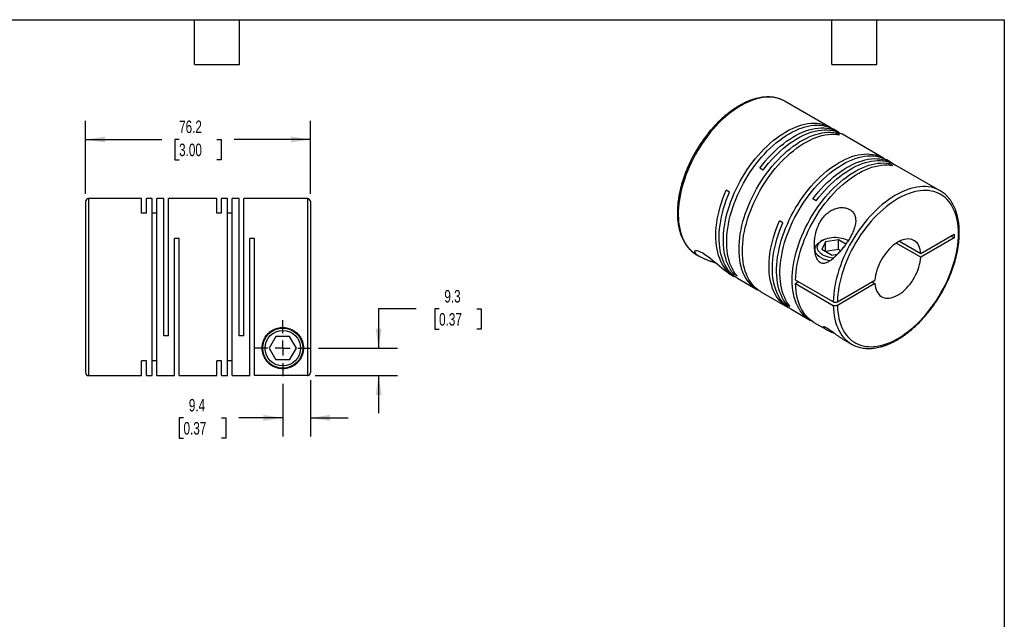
# Model space of a CAD drawing. Header units: millimetres. Extents: x 13 to 546, y 13 to 419.
# Tile 3 of 3: x 213 to 546, y 216 to 419. Entities that reach past the tile are written whole.
import ezdxf

# ---------------------------------------------------------------- set-up
doc = ezdxf.new("R2010")
doc.units = ezdxf.units.MM
doc.header["$LTSCALE"] = 2
doc.linetypes.add('SLD-Center', pattern=[19.05, 15.24, -1.27, 1.27, -1.27])
doc.linetypes.add('SLD-Solid', pattern=[0])
doc.layers.add('CENTER', color=40, linetype='SLD-Center')
doc.layers.add('DIMENSIONS', color=140, linetype='SLD-Solid', lineweight=25)
doc.layers.add('TEXT', color=140, linetype='SLD-Solid', lineweight=25)
doc.styles.add('SLDTEXTSTYLE0', font='TXT', dxfattribs={"width": 0.7})
doc.dimstyles.new('SLDDIMSTYLE1', dxfattribs={"dimtxt": 4.316016, "dimasz": 6.604, "dimexe": 0, "dimexo": 0.0625, "dimgap": 1.079004, "dimtad": 0, "dimtih": 1, "dimtoh": 1, "dimdec": 1, "dimrnd": 1e-09, "dimzin": 12, "dimdsep": 46, "dimtxsty": 'SLDTEXTSTYLE0', "dimsah": 1, "dimcen": 0.09, "dimadec": 0, "dimazin": 3, "dimtfac": 1, "dimtdec": 1, "dimtmove": 0, "dimatfit": 0, "dimfxl": 0, "dimfrac": 2, "dimtolj": 1, "dimtzin": 12, "dimarcsym": 0})
doc.dimstyles.new('SLDDIMSTYLE4', dxfattribs={"dimtxt": 4.316016, "dimasz": 6.604, "dimexe": 0, "dimexo": 0.0625, "dimgap": 1.079004, "dimtad": 0, "dimtih": 1, "dimtoh": 1, "dimdec": 1, "dimrnd": 1e-09, "dimzin": 12, "dimdsep": 46, "dimtxsty": 'SLDTEXTSTYLE0', "dimsah": 1, "dimcen": 0.09, "dimadec": 0, "dimazin": 3, "dimtfac": 1, "dimtdec": 1, "dimtofl": 0, "dimtmove": 0, "dimatfit": 3, "dimfxl": 0, "dimfrac": 2, "dimtolj": 1, "dimtzin": 12, "dimarcsym": 0})

# ---------------------------------------------------------------- blocks, each defined once
blk = doc.blocks.new('_D_5')
at = {"layer": 'DIMENSIONS'}
for p, q in [((234.93, 360.03), (234.93, 384.84)), ((311.13, 360.03), (311.13, 384.84)), ((234.93, 378.49), (260.77, 378.49)), ((266.62, 378.49), (265.17, 378.49)), ((265.17, 378.49), (265.17, 371.63)), ((279.44, 378.49), (280.89, 378.49)), ((280.89, 378.49), (280.89, 371.63)), ((311.13, 378.49), (285.29, 378.49)), ((265.17, 371.63), (266.62, 371.63)), ((280.89, 371.63), (279.44, 371.63))]:
    blk.add_line(p, q, dxfattribs=at)
for points in [[(234.93, 378.49), (241.53, 377.48), (241.53, 379.51)], [(311.13, 378.49), (304.53, 379.51), (304.53, 377.48)]]:
    blk.add_solid(points, dxfattribs=at)
at = {"layer": 'DIMENSIONS', "char_height": 4.233, "attachment_point": 1, "style": 'SLDTEXTSTYLE0'}
for s, insert in [('76.2', (266.62, 384.91)), ('3.00', (266.62, 377.09))]:
    blk.add_mtext(s, dxfattribs=dict(at, insert=insert))
blk = doc.blocks.new('_D_6')
at = {"layer": 'DIMENSIONS'}
for p, q in [((311.13, 296.96), (311.13, 277.8)), ((301.73, 295.71), (301.73, 277.8)), ((268.12, 284.15), (266.67, 284.15)), ((266.67, 284.15), (266.67, 277.29)), ((280.95, 284.15), (282.4, 284.15)), ((282.4, 284.15), (282.4, 277.29)), ((301.73, 284.15), (286.8, 284.15)), ((311.13, 284.15), (323.83, 284.15)), ((266.67, 277.29), (268.12, 277.29)), ((282.4, 277.29), (280.95, 277.29))]:
    blk.add_line(p, q, dxfattribs=at)
for points in [[(301.73, 284.15), (295.13, 285.17), (295.13, 283.13)], [(311.13, 284.15), (317.73, 283.13), (317.73, 285.17)]]:
    blk.add_solid(points, dxfattribs=at)
at = {"layer": 'DIMENSIONS', "char_height": 4.233, "attachment_point": 1, "style": 'SLDTEXTSTYLE0'}
for s, insert in [('9.4', (269.92, 290.57)), ('0.37', (268.12, 282.75))]:
    blk.add_mtext(s, dxfattribs=dict(at, insert=insert))
blk = doc.blocks.new('_D_7')
at = {"layer": 'DIMENSIONS'}
for p, q in [((346.88, 321.06), (334.18, 321.06)), ((334.18, 321.06), (334.18, 307.79)), ((354.67, 321.06), (353.22, 321.06)), ((353.22, 321.06), (353.22, 314.21)), ((367.49, 321.06), (368.94, 321.06)), ((368.94, 321.06), (368.94, 314.21)), ((353.22, 314.21), (354.67, 314.21)), ((368.94, 314.21), (367.49, 314.21)), ((313.81, 307.79), (340.53, 307.79)), ((312.67, 298.5), (340.53, 298.5)), ((334.18, 298.5), (334.18, 285.8))]:
    blk.add_line(p, q, dxfattribs=at)
for points in [[(334.18, 307.79), (335.2, 314.4), (333.17, 314.4)], [(334.18, 298.5), (333.17, 291.9), (335.2, 291.9)]]:
    blk.add_solid(points, dxfattribs=at)
at = {"layer": 'DIMENSIONS', "char_height": 4.233, "attachment_point": 1, "style": 'SLDTEXTSTYLE0'}
for s, insert in [('9.3', (356.46, 327.49)), ('0.37', (354.67, 319.66))]:
    blk.add_mtext(s, dxfattribs=dict(at, insert=insert))
blk = doc.blocks.new('SW_CENTERMARKSYMBOL_2')
at = {"layer": 'CENTER', "color": 0}
for p, q in [((0, 5.08), (0, 9.54)), ((-5.08, 0), (-9.54, 0)), ((0, 0), (-2.54, 0)), ((0, 0), (0, 2.54)), ((0, 0), (0, -2.54)), ((0, 0), (2.54, 0)), ((5.08, 0), (9.54, 0)), ((0, -5.08), (0, -9.54))]:
    blk.add_line(p, q, dxfattribs=at)

msp = doc.modelspace()

# ---------------------------------------------------------------- linework, layer by layer
for p, q in [((471.88, 391.43), (471.82, 391.46)), ((487.15, 382.61), (471.88, 391.43)), ((489.91, 381.02), (488.29, 381.96)), ((490.26, 380.11), (489.13, 380.76)), ((489.13, 380.26), (489.13, 380.76)), ((505.19, 372.2), (491.04, 380.37)), ((507.94, 370.61), (506.32, 371.55)), ((508.29, 369.7), (507.16, 370.35)), ((507.16, 369.85), (507.16, 370.35)), ((464.38, 368.11), (463.25, 368.76)), ((524.35, 361.14), (509.07, 369.96)), ((453.02, 360.69), (451.89, 361.35)), ((234.93, 357.49), (234.93, 299.49)), ((253.93, 358.49), (235.93, 358.49)), ((235.93, 358.49), (235.93, 298.49)), ((253.93, 353.55), (253.93, 358.49)), ((257.53, 358.49), (255.53, 358.49)), ((255.53, 353.55), (255.53, 358.49)), ((257.53, 298.49), (257.53, 358.49)), ((261.43, 358.49), (259.13, 358.49)), ((259.13, 298.49), (259.13, 358.49)), ((261.43, 311.99), (261.43, 358.49)), ((279.43, 358.49), (263.03, 358.49)), ((263.03, 311.99), (263.03, 358.49)), ((279.43, 353.55), (279.43, 358.49)), ((283.03, 358.49), (281.03, 358.49)), ((281.03, 353.55), (281.03, 358.49)), ((283.03, 298.49), (283.03, 358.49)), ((286.93, 358.49), (284.63, 358.49)), ((284.63, 298.49), (284.63, 358.49)), ((286.93, 311.99), (286.93, 358.49)), ((310.13, 358.49), (288.53, 358.49)), ((288.53, 311.99), (288.53, 358.49)), ((310.13, 358.49), (310.13, 298.5)), ((311.13, 357.49), (311.13, 299.5)), ((482.41, 357.7), (481.28, 358.35)), ((255.53, 353.55), (253.93, 353.55)), ((259.13, 353.55), (257.53, 353.55)), ((281.03, 353.55), (279.43, 353.55)), ((284.63, 353.55), (283.03, 353.55)), ((471.06, 350.28), (469.92, 350.94)), ((266.63, 344.99), (265.03, 344.99)), ((265.03, 298.49), (265.03, 344.99)), ((266.63, 298.49), (266.63, 344.99)), ((292.13, 344.99), (290.53, 344.99)), ((290.53, 298.49), (290.53, 344.99)), ((292.13, 298.5), (292.13, 344.99)), ((484.53, 344.34), (483.96, 344.02)), ((485.51, 343.78), (484.31, 341.21)), ((489.97, 344.47), (485.51, 343.78)), ((485.51, 340.52), (485.51, 343.78)), ((492.42, 343.05), (489.97, 344.47)), ((489.97, 341.21), (489.97, 344.47)), ((493.22, 344.22), (493.02, 344.34)), ((510.59, 344.02), (517.82, 339.84)), ((517.82, 339.84), (529.15, 346.38)), ((529.15, 345.16), (517.82, 338.62)), ((528.09, 345.77), (529.15, 345.16)), ((529.15, 346.38), (529.15, 345.16)), ((481.97, 341.24), (481.97, 340.46)), ((487.58, 339.32), (484.31, 341.21)), ((489.97, 341.21), (485.51, 340.52)), ((490.66, 340.81), (489.97, 341.21)), ((517.82, 338.62), (509.52, 343.4)), ((441.88, 339.47), (442.9, 338.88)), ((487.58, 339.32), (489.6, 339.63)), ((452.74, 333.2), (454.61, 332.12)), ((454.44, 332.93), (454.87, 333.18)), ((455.57, 332.28), (454.44, 332.93)), ((455.74, 331.47), (462.46, 327.59)), ((488.14, 323.53), (475.41, 330.88)), ((476.48, 330.26), (475.41, 329.65)), ((489.56, 323.53), (502.3, 330.88)), ((501.24, 330.27), (502.3, 329.66)), ((463.59, 326.93), (472.64, 321.71)), ((475.41, 329.65), (488.14, 322.3)), ((502.3, 329.66), (489.56, 322.3)), ((472.47, 322.52), (472.91, 322.77)), ((473.6, 321.87), (472.47, 322.52)), ((473.77, 321.06), (480.49, 317.18)), ((481.62, 316.52), (485.62, 314.22)), ((263.03, 311.99), (261.43, 311.99)), ((288.53, 311.99), (286.93, 311.99)), ((299.42, 311.79), (297.11, 307.79)), ((304.04, 311.79), (299.42, 311.79)), ((306.35, 307.79), (304.04, 311.79)), ((491.2, 310.99), (494.35, 309.18)), ((297.11, 307.79), (299.42, 303.79)), ((304.04, 303.79), (306.35, 307.79)), ((304.04, 303.79), (299.42, 303.79)), ((255.53, 303.44), (253.93, 303.44)), ((253.93, 298.49), (253.93, 303.44)), ((255.53, 298.49), (255.53, 303.44)), ((259.13, 303.44), (257.53, 303.44)), ((281.03, 303.44), (279.43, 303.44)), ((279.43, 298.49), (279.43, 303.44)), ((281.03, 298.49), (281.03, 303.44)), ((284.63, 303.44), (283.03, 303.44)), ((235.93, 298.49), (253.93, 298.49)), ((255.53, 298.49), (257.53, 298.49)), ((259.13, 298.49), (265.03, 298.49)), ((266.63, 298.49), (279.43, 298.49)), ((281.03, 298.49), (283.03, 298.49)), ((284.63, 298.49), (290.53, 298.49)), ((310.13, 298.5), (292.13, 298.5))]:
    msp.add_line(p, q)
at = {"flags": 128}
for points in [[(471.82, 391.46), (471.59, 391.59), (470.79, 391.97), (469.96, 392.28), (469.09, 392.53), (468.19, 392.7), (467.25, 392.8), (466.3, 392.83), (465.31, 392.79), (464.31, 392.68), (463.28, 392.5), (462.24, 392.24), (461.19, 391.92), (460.12, 391.53), (459.05, 391.07), (457.96, 390.54), (456.88, 389.94), (455.8, 389.29), (454.72, 388.57), (453.64, 387.79), (452.58, 386.95), (451.52, 386.05), (450.48, 385.11), (449.46, 384.11), (448.45, 383.06), (447.47, 381.96), (446.51, 380.83), (445.58, 379.65), (444.68, 378.44), (443.81, 377.19), (442.97, 375.91), (442.17, 374.6), (441.41, 373.27), (440.69, 371.92), (440.01, 370.55), (439.37, 369.17), (438.79, 367.78), (438.24, 366.39), (437.75, 364.99), (437.31, 363.59), (436.92, 362.2), (436.58, 360.81), (436.29, 359.44), (436.06, 358.08), (435.88, 356.75), (435.75, 355.43), (435.68, 354.14), (435.67, 352.88), (435.71, 351.66), (435.81, 350.47), (435.96, 349.31), (436.17, 348.21), (436.43, 347.14), (436.74, 346.13), (437.11, 345.16), (437.53, 344.25), (438, 343.39), (438.51, 342.59), (439.08, 341.85), (439.69, 341.17), (440.35, 340.55), (441.05, 340), (441.08, 339.98)], [(454.44, 332.93), (453.86, 333.66), (453.34, 334.46), (452.86, 335.31), (452.43, 336.22), (452.06, 337.18), (451.74, 338.2), (451.47, 339.26), (451.26, 340.37), (451.1, 341.52), (450.99, 342.71), (450.95, 343.93), (450.95, 345.19), (451.02, 346.48), (451.14, 347.8), (451.31, 349.14), (451.54, 350.5), (451.82, 351.88), (452.16, 353.27), (452.55, 354.66), (452.99, 356.07), (453.48, 357.47), (454.02, 358.87), (454.61, 360.27), (455.24, 361.65), (455.92, 363.03), (456.64, 364.38), (457.4, 365.72), (458.2, 367.03), (459.04, 368.31), (459.91, 369.57), (460.82, 370.79), (461.75, 371.97), (462.71, 373.11), (463.7, 374.21), (464.7, 375.27), (465.73, 376.27), (466.78, 377.22), (467.84, 378.12), (468.91, 378.96), (469.98, 379.74), (471.07, 380.47), (472.16, 381.13), (473.24, 381.72), (474.33, 382.25), (475.4, 382.71), (476.47, 383.11), (477.53, 383.43), (478.58, 383.68), (479.61, 383.87), (480.61, 383.98), (481.6, 384.02), (482.56, 383.98), (483.49, 383.88), (484.4, 383.7), (485.27, 383.46), (486.11, 383.14), (486.91, 382.75), (487.67, 382.29), (487.71, 382.27)], [(455.57, 332.28), (455, 333.01), (454.47, 333.81), (453.99, 334.66), (453.57, 335.57), (453.19, 336.53), (452.87, 337.54), (452.6, 338.61), (452.39, 339.71), (452.23, 340.86), (452.12, 342.05), (452.08, 343.28), (452.08, 344.54), (452.15, 345.83), (452.27, 347.15), (452.44, 348.49), (452.67, 349.85), (452.95, 351.22), (453.29, 352.61), (453.68, 354.01), (454.12, 355.41), (454.61, 356.82), (455.15, 358.22), (455.74, 359.61), (456.37, 361), (457.05, 362.37), (457.77, 363.73), (458.53, 365.06), (459.34, 366.38), (460.17, 367.66), (461.04, 368.91), (461.95, 370.13), (462.88, 371.32), (463.84, 372.46), (464.83, 373.56), (465.84, 374.61), (466.86, 375.62), (467.91, 376.57), (468.97, 377.47), (470.04, 378.31), (471.12, 379.09), (472.2, 379.81), (473.29, 380.47), (474.37, 381.07), (475.46, 381.6), (476.54, 382.06), (477.61, 382.45), (478.66, 382.78), (479.71, 383.03), (480.74, 383.21), (481.74, 383.32), (482.73, 383.36), (483.69, 383.33), (484.63, 383.23), (485.53, 383.05), (486.4, 382.8), (487.24, 382.48), (488.04, 382.1), (488.29, 381.96)], [(463.04, 327.28), (462.99, 327.3), (462.21, 327.73), (461.48, 328.23), (460.78, 328.8), (460.13, 329.43), (459.53, 330.13), (458.97, 330.88), (458.46, 331.7), (458, 332.57), (457.6, 333.5), (457.24, 334.48), (456.94, 335.51), (456.69, 336.59), (456.5, 337.71), (456.36, 338.88), (456.27, 340.08), (456.25, 341.32), (456.27, 342.59), (456.36, 343.89), (456.5, 345.22), (456.69, 346.57), (456.94, 347.93), (457.24, 349.31), (457.6, 350.71), (458, 352.11), (458.46, 353.51), (458.97, 354.91), (459.53, 356.31), (460.13, 357.7), (460.78, 359.09), (461.48, 360.45), (462.21, 361.8), (462.99, 363.13), (463.8, 364.43), (464.65, 365.71), (465.54, 366.95), (466.45, 368.16), (467.4, 369.32), (468.37, 370.45), (469.36, 371.53), (470.38, 372.57), (471.41, 373.56), (472.46, 374.49), (473.52, 375.37), (474.6, 376.19), (475.68, 376.95), (476.76, 377.65), (477.85, 378.29), (478.94, 378.86), (480.02, 379.36), (481.09, 379.8), (482.16, 380.17), (483.21, 380.47), (484.25, 380.7), (485.27, 380.85), (486.27, 380.94), (487.25, 380.95), (488.2, 380.89), (489.13, 380.76)], [(463.59, 326.93), (463.35, 327.08), (462.61, 327.58), (461.92, 328.15), (461.27, 328.78), (460.66, 329.47), (460.1, 330.23), (459.59, 331.04), (459.14, 331.92), (458.73, 332.85), (458.37, 333.83), (458.07, 334.86), (457.82, 335.94), (457.63, 337.06), (457.49, 338.23), (457.4, 339.43), (457.38, 340.67), (457.4, 341.94), (457.49, 343.24), (457.63, 344.57), (457.82, 345.91), (458.07, 347.28), (458.37, 348.66), (458.73, 350.05), (459.14, 351.45), (459.59, 352.86), (460.1, 354.26), (460.66, 355.66), (461.27, 357.05), (461.92, 358.43), (462.61, 359.8), (463.35, 361.15), (464.12, 362.48), (464.94, 363.78), (465.79, 365.05), (466.67, 366.3), (467.58, 367.5), (468.53, 368.67), (469.5, 369.8), (470.49, 370.88), (471.51, 371.92), (472.54, 372.9), (473.59, 373.84), (474.65, 374.71), (475.73, 375.54), (476.81, 376.3), (477.89, 377), (478.98, 377.63), (480.07, 378.21), (481.15, 378.71), (482.23, 379.15), (483.29, 379.52), (484.35, 379.82), (485.38, 380.04), (486.41, 380.2), (487.41, 380.29), (488.38, 380.3), (489.33, 380.24), (490.26, 380.11)], [(463.25, 368.76), (464.17, 369.96), (465.12, 371.11), (466.1, 372.23), (467.1, 373.3), (468.12, 374.32), (469.16, 375.29), (470.21, 376.21), (471.28, 377.07), (472.35, 377.88), (473.44, 378.62), (474.52, 379.3), (475.61, 379.92), (476.69, 380.48), (477.78, 380.96), (478.85, 381.38), (479.91, 381.73), (480.96, 382.01), (482, 382.22), (483.01, 382.35), (484, 382.42), (484.98, 382.41), (485.92, 382.33), (486.83, 382.18), (487.72, 381.96), (488.57, 381.67), (489.38, 381.31), (490.16, 380.87), (490.47, 380.67)], [(464.38, 368.11), (465.3, 369.3), (466.25, 370.46), (467.23, 371.58), (468.23, 372.65), (469.25, 373.67), (470.29, 374.64), (471.34, 375.56), (472.41, 376.42), (473.48, 377.22), (474.57, 377.97), (475.65, 378.65), (476.74, 379.27), (477.83, 379.82), (478.91, 380.31), (479.98, 380.73), (481.04, 381.08), (482.09, 381.36), (483.13, 381.56), (484.14, 381.7), (485.14, 381.77), (486.11, 381.76), (487.05, 381.68), (487.97, 381.53), (488.85, 381.31), (489.7, 381.01), (490.51, 380.65), (491.04, 380.37)], [(472.47, 322.52), (471.9, 323.25), (471.37, 324.05), (470.89, 324.9), (470.47, 325.81), (470.09, 326.77), (469.77, 327.79), (469.5, 328.85), (469.29, 329.96), (469.13, 331.11), (469.02, 332.3), (468.98, 333.53), (468.98, 334.79), (469.05, 336.08), (469.17, 337.39), (469.34, 338.73), (469.57, 340.09), (469.85, 341.47), (470.19, 342.86), (470.58, 344.25), (471.02, 345.66), (471.51, 347.06), (472.05, 348.46), (472.64, 349.86), (473.27, 351.24), (473.95, 352.62), (474.67, 353.97), (475.43, 355.31), (476.24, 356.62), (477.07, 357.9), (477.94, 359.16), (478.85, 360.38), (479.78, 361.56), (480.74, 362.7), (481.73, 363.8), (482.74, 364.86), (483.76, 365.86), (484.81, 366.81), (485.87, 367.71), (486.94, 368.55), (488.02, 369.34), (489.1, 370.06), (490.19, 370.72), (491.27, 371.31), (492.36, 371.84), (493.44, 372.3), (494.51, 372.7), (495.56, 373.02), (496.61, 373.28), (497.64, 373.46), (498.64, 373.57), (499.63, 373.61), (500.59, 373.57), (501.52, 373.47), (502.43, 373.29), (503.3, 373.05), (504.14, 372.73), (504.94, 372.34), (505.7, 371.88), (505.74, 371.86)], [(473.6, 321.87), (473.03, 322.6), (472.5, 323.4), (472.02, 324.25), (471.6, 325.16), (471.22, 326.12), (470.9, 327.13), (470.63, 328.2), (470.42, 329.3), (470.26, 330.46), (470.16, 331.65), (470.11, 332.87), (470.12, 334.13), (470.18, 335.42), (470.3, 336.74), (470.47, 338.08), (470.7, 339.44), (470.99, 340.82), (471.32, 342.2), (471.71, 343.6), (472.15, 345), (472.64, 346.41), (473.18, 347.81), (473.77, 349.2), (474.4, 350.59), (475.08, 351.96), (475.8, 353.32), (476.57, 354.66), (477.37, 355.97), (478.2, 357.25), (479.08, 358.51), (479.98, 359.73), (480.91, 360.91), (481.87, 362.05), (482.86, 363.15), (483.87, 364.2), (484.9, 365.21), (485.94, 366.16), (487, 367.06), (488.07, 367.9), (489.15, 368.68), (490.23, 369.4), (491.32, 370.06), (492.4, 370.66), (493.49, 371.19), (494.57, 371.65), (495.64, 372.04), (496.7, 372.37), (497.74, 372.62), (498.77, 372.8), (499.78, 372.92), (500.76, 372.95), (501.72, 372.92), (502.66, 372.82), (503.56, 372.64), (504.43, 372.39), (505.27, 372.07), (506.07, 371.69), (506.32, 371.55)], [(481.07, 316.87), (481.02, 316.89), (480.25, 317.32), (479.51, 317.82), (478.82, 318.39), (478.17, 319.02), (477.56, 319.72), (477, 320.47), (476.49, 321.29), (476.04, 322.16), (475.63, 323.09), (475.27, 324.07), (474.97, 325.1), (474.72, 326.18), (474.53, 327.31), (474.39, 328.47), (474.3, 329.67), (474.28, 330.91), (474.3, 332.18), (474.39, 333.48), (474.53, 334.81), (474.72, 336.16), (474.97, 337.52), (475.27, 338.9), (475.63, 340.3), (476.04, 341.7), (476.49, 343.1), (477, 344.5), (477.56, 345.9), (478.17, 347.3), (478.82, 348.68), (479.51, 350.04), (480.25, 351.39), (481.02, 352.72), (481.84, 354.02), (482.69, 355.3), (483.57, 356.54), (484.48, 357.75), (485.43, 358.92), (486.4, 360.04), (487.39, 361.13), (488.41, 362.16), (489.44, 363.15), (490.49, 364.08), (491.55, 364.96), (492.63, 365.78), (493.71, 366.54), (494.79, 367.24), (495.88, 367.88), (496.97, 368.45), (498.05, 368.95), (499.13, 369.39), (500.19, 369.76), (501.25, 370.06), (502.28, 370.29), (503.3, 370.44), (504.31, 370.53), (505.28, 370.54), (506.23, 370.48), (507.16, 370.35)], [(481.28, 358.35), (482.2, 359.55), (483.15, 360.71), (484.13, 361.82), (485.13, 362.89), (486.15, 363.91), (487.19, 364.88), (488.24, 365.8), (489.31, 366.66), (490.38, 367.47), (491.47, 368.21), (492.55, 368.9), (493.64, 369.51), (494.73, 370.07), (495.81, 370.55), (496.88, 370.97), (497.94, 371.32), (498.99, 371.6), (500.03, 371.81), (501.04, 371.94), (502.04, 372.01), (503.01, 372), (503.95, 371.92), (504.86, 371.77), (505.75, 371.55), (506.6, 371.26), (507.41, 370.9), (508.19, 370.46), (508.5, 370.27)], [(482.41, 357.7), (483.33, 358.9), (484.28, 360.05), (485.26, 361.17), (486.26, 362.24), (487.28, 363.26), (488.32, 364.23), (489.37, 365.15), (490.44, 366.01), (491.52, 366.82), (492.6, 367.56), (493.68, 368.24), (494.77, 368.86), (495.86, 369.41), (496.94, 369.9), (498.01, 370.32), (499.07, 370.67), (500.12, 370.95), (501.16, 371.16), (502.17, 371.29), (503.17, 371.36), (504.14, 371.35), (505.08, 371.27), (506, 371.12), (506.88, 370.9), (507.73, 370.61), (508.54, 370.24), (509.07, 369.96)], [(475.41, 330.88), (475.47, 332.18), (475.58, 333.51), (475.75, 334.86), (475.98, 336.24), (476.26, 337.63), (476.6, 339.03), (476.99, 340.45), (477.43, 341.87), (477.93, 343.29), (478.47, 344.71), (479.06, 346.12), (479.71, 347.53), (480.39, 348.92), (481.12, 350.29), (481.9, 351.64), (482.71, 352.97), (483.56, 354.27), (484.44, 355.53), (485.36, 356.77), (486.31, 357.96), (487.28, 359.11), (488.28, 360.22), (489.31, 361.28), (490.35, 362.29), (491.41, 363.24), (492.49, 364.14), (493.57, 364.99), (494.66, 365.77), (495.76, 366.49), (496.86, 367.14), (497.96, 367.73), (499.06, 368.25), (500.15, 368.7), (501.23, 369.08), (502.3, 369.39), (503.35, 369.62), (504.39, 369.79), (505.4, 369.87), (506.39, 369.89), (507.35, 369.83), (508.29, 369.7)], [(455.19, 331.81), (455.12, 331.84), (454.34, 332.28), (453.6, 332.79), (452.9, 333.37), (452.24, 334.01), (451.63, 334.72), (451.07, 335.49), (450.56, 336.32), (450.1, 337.21), (449.7, 338.16), (449.34, 339.16), (449.05, 340.21), (448.8, 341.31), (448.62, 342.46), (448.49, 343.65), (448.41, 344.87), (448.4, 346.13), (448.44, 347.43), (448.54, 348.75), (448.69, 350.1), (448.9, 351.47), (449.17, 352.86), (449.49, 354.26), (449.87, 355.67), (450.3, 357.09), (450.78, 358.51), (451.31, 359.93), (451.89, 361.35)], [(455.74, 331.47), (455.23, 331.78), (454.51, 332.31), (453.83, 332.9), (453.19, 333.55), (452.61, 334.27), (452.07, 335.05), (451.57, 335.88), (451.13, 336.78), (450.75, 337.72), (450.41, 338.72), (450.13, 339.77), (449.9, 340.87), (449.72, 342.01), (449.6, 343.19), (449.54, 344.4), (449.53, 345.65), (449.58, 346.94), (449.68, 348.25), (449.84, 349.58), (450.06, 350.93), (450.32, 352.31), (450.65, 353.69), (451.02, 355.09), (451.45, 356.49), (451.92, 357.89), (452.45, 359.29), (453.02, 360.69)], [(523.53, 361.56), (523.05, 361.77), (522.21, 362.07), (521.33, 362.29), (520.42, 362.45), (519.48, 362.53), (518.51, 362.54), (517.53, 362.48), (516.52, 362.35), (515.49, 362.15), (514.44, 361.88), (513.38, 361.54), (512.31, 361.13), (511.24, 360.65), (510.16, 360.1), (509.07, 359.49), (507.99, 358.82), (506.91, 358.08), (505.84, 357.29), (504.77, 356.44), (503.72, 355.53), (502.68, 354.57), (501.66, 353.55), (500.66, 352.49), (499.69, 351.39), (498.74, 350.24), (497.81, 349.05), (496.92, 347.83), (496.06, 346.57), (495.23, 345.29), (494.44, 343.98), (493.69, 342.64), (492.98, 341.29), (492.31, 339.91), (491.69, 338.53), (491.11, 337.14), (490.58, 335.74), (490.1, 334.34), (489.67, 332.94), (489.29, 331.55), (488.96, 330.17), (488.69, 328.8), (488.47, 327.45), (488.31, 326.12), (488.2, 324.81), (488.14, 323.53)], [(489.56, 322.3), (489.61, 321.11), (489.72, 319.95), (489.89, 318.83), (490.11, 317.75), (490.38, 316.72), (490.71, 315.74), (491.08, 314.81), (491.51, 313.93), (491.99, 313.11), (492.52, 312.35), (493.1, 311.65), (493.72, 311.01), (494.38, 310.43), (495.09, 309.92), (495.84, 309.48), (496.63, 309.1), (497.45, 308.8), (498.31, 308.56), (499.19, 308.4), (500.11, 308.3), (501.05, 308.28), (502.02, 308.33), (503.01, 308.45), (504.02, 308.64), (505.05, 308.9), (506.09, 309.23), (507.14, 309.63), (508.19, 310.09), (509.26, 310.63), (510.32, 311.23), (511.39, 311.89), (512.45, 312.61), (513.5, 313.39), (514.54, 314.24), (515.58, 315.13), (516.59, 316.08), (517.59, 317.08), (518.57, 318.13), (519.53, 319.22), (520.46, 320.35), (521.36, 321.53), (522.24, 322.73), (523.08, 323.97), (523.88, 325.24), (524.65, 326.54), (525.38, 327.86), (526.06, 329.19), (526.71, 330.54), (527.31, 331.91), (527.86, 333.28), (528.36, 334.65), (528.82, 336.02), (529.22, 337.4), (529.57, 338.76), (529.87, 340.11), (530.12, 341.45), (530.31, 342.77), (530.45, 344.07), (530.53, 345.34), (530.56, 346.59), (530.53, 347.8), (530.45, 348.98), (530.31, 350.12), (530.12, 351.22), (529.87, 352.27), (529.57, 353.28), (529.22, 354.23), (528.82, 355.14), (528.36, 355.99), (527.86, 356.78), (527.31, 357.51), (526.71, 358.18), (526.06, 358.79), (525.38, 359.33), (524.65, 359.81), (523.88, 360.22), (523.08, 360.56), (522.24, 360.83), (521.36, 361.03), (520.46, 361.16), (519.53, 361.22), (518.57, 361.21), (517.59, 361.12), (516.59, 360.97), (515.58, 360.74), (514.54, 360.45), (513.5, 360.08), (512.45, 359.65), (511.39, 359.15), (510.32, 358.58), (509.26, 357.95), (508.19, 357.26), (507.14, 356.5), (506.09, 355.69), (505.05, 354.82), (504.02, 353.9), (503.01, 352.92), (502.02, 351.9), (501.05, 350.83), (500.11, 349.72), (499.19, 348.56), (498.31, 347.37), (497.45, 346.15), (496.63, 344.89), (495.84, 343.61), (495.09, 342.3), (494.38, 340.98), (493.72, 339.63), (493.1, 338.27), (492.52, 336.91), (491.99, 335.54), (491.51, 334.16), (491.08, 332.79), (490.71, 331.42), (490.38, 330.06), (490.11, 328.71), (489.89, 327.39), (489.72, 326.08), (489.61, 324.79), (489.56, 323.53)], [(473.22, 321.4), (472.89, 321.57), (472.13, 322.03), (471.41, 322.55), (470.73, 323.14), (470.09, 323.8), (469.51, 324.51), (468.97, 325.29), (468.47, 326.13), (468.03, 327.02), (467.64, 327.97), (467.31, 328.97), (467.02, 330.02), (466.8, 331.11), (466.62, 332.25), (466.5, 333.43), (466.44, 334.65), (466.43, 335.9), (466.48, 337.18), (466.58, 338.49), (466.74, 339.82), (466.96, 341.18), (467.22, 342.55), (467.55, 343.94), (467.92, 345.33), (468.35, 346.73), (468.82, 348.14), (469.35, 349.54), (469.92, 350.94)], [(473.77, 321.06), (473.26, 321.37), (472.54, 321.9), (471.86, 322.49), (471.23, 323.14), (470.64, 323.86), (470.1, 324.64), (469.61, 325.47), (469.17, 326.37), (468.78, 327.32), (468.44, 328.31), (468.16, 329.36), (467.93, 330.46), (467.75, 331.6), (467.63, 332.78), (467.57, 333.99), (467.56, 335.25), (467.61, 336.53), (467.71, 337.84), (467.87, 339.17), (468.09, 340.53), (468.35, 341.9), (468.68, 343.28), (469.05, 344.68), (469.48, 346.08), (469.95, 347.48), (470.48, 348.89), (471.06, 350.28)], [(483.96, 338.47), (483.47, 338.78), (483.04, 339.13), (482.68, 339.5), (482.39, 339.89), (482.17, 340.3), (482.03, 340.71), (481.97, 341.14), (481.99, 341.56), (482.09, 341.98), (482.27, 342.39), (482.53, 342.79), (482.85, 343.17), (483.25, 343.53), (483.71, 343.86), (483.96, 344.02)], [(484.53, 339.45), (484.07, 339.74), (483.68, 340.07), (483.35, 340.41), (483.09, 340.78), (482.91, 341.16), (482.8, 341.55), (482.77, 341.95), (482.82, 342.34), (482.95, 342.73), (483.15, 343.11), (483.43, 343.47), (483.77, 343.81), (484.18, 344.13), (484.65, 344.41), (485.18, 344.67), (485.75, 344.89), (486.36, 345.07), (487, 345.21), (487.66, 345.3), (488.34, 345.35), (489.03, 345.36), (489.71, 345.32), (490.38, 345.23), (491.03, 345.11), (491.65, 344.94), (492.23, 344.73), (492.77, 344.48), (493.22, 344.22)], [(517.82, 339.84), (517.74, 340.57), (517.61, 341.25), (517.43, 341.88), (517.18, 342.46), (516.89, 342.98), (516.55, 343.45), (516.16, 343.84), (515.72, 344.18), (515.24, 344.44), (514.73, 344.63), (514.18, 344.75), (513.59, 344.79), (512.99, 344.76), (512.36, 344.66), (511.71, 344.48), (511.06, 344.23), (510.39, 343.92), (509.72, 343.53), (509.06, 343.08), (508.4, 342.57), (507.75, 342), (507.12, 341.38), (506.52, 340.71), (505.94, 339.99), (505.39, 339.24), (504.87, 338.45), (504.39, 337.64), (503.96, 336.8), (503.56, 335.95), (503.22, 335.09), (502.93, 334.23), (502.69, 333.37), (502.5, 332.52), (502.37, 331.69), (502.3, 330.88)], [(452.74, 333.21), (452.25, 333.5), (451.74, 333.85), (451.2, 334.26), (450.45, 334.86), (449.61, 335.56), (448.83, 336.23), (447.99, 336.95), (447.18, 337.62), (446.34, 338.3), (445.53, 338.9), (444.71, 339.47), (443.94, 339.94), (443.2, 340.34), (442.51, 340.62), (441.93, 340.79), (441.47, 340.82), (441.19, 340.7), (441.14, 340.47), (441.29, 340.15), (441.49, 339.91), (441.76, 339.66), (442.11, 339.39), (442.52, 339.11), (442.52, 339.11)], [(441.08, 339.98), (441.79, 339.52), (441.88, 339.47)], [(502.3, 329.66), (502.37, 328.93), (502.5, 328.25), (502.69, 327.62), (502.93, 327.04), (503.22, 326.52), (503.56, 326.06), (503.96, 325.66), (504.39, 325.32), (504.87, 325.06), (505.39, 324.87), (505.94, 324.75), (506.52, 324.71), (507.12, 324.74), (507.75, 324.84), (508.4, 325.02), (509.06, 325.27), (509.72, 325.58), (510.39, 325.97), (511.06, 326.42), (511.71, 326.93), (512.36, 327.5), (512.99, 328.12), (513.59, 328.79), (514.18, 329.51), (514.73, 330.26), (515.24, 331.05), (515.72, 331.86), (516.16, 332.7), (516.55, 333.55), (516.89, 334.41), (517.18, 335.27), (517.43, 336.13), (517.61, 336.98), (517.74, 337.81), (517.82, 338.62)], [(481.62, 316.52), (481.12, 316.83), (480.39, 317.36), (479.71, 317.96), (479.06, 318.62), (478.47, 319.35), (477.93, 320.14), (477.43, 320.99), (476.99, 321.9), (476.6, 322.86), (476.26, 323.88), (475.98, 324.94), (475.75, 326.06), (475.58, 327.21), (475.47, 328.41), (475.41, 329.65)], [(488.14, 322.3), (488.2, 321.09), (488.31, 319.9), (488.47, 318.76), (488.69, 317.66), (488.96, 316.61), (489.29, 315.61), (489.67, 314.65), (490.1, 313.75), (490.58, 312.91), (491.11, 312.12), (491.69, 311.39), (492.31, 310.73), (492.98, 310.13), (493.55, 309.69)]]:
    msp.add_lwpolyline(points, dxfattribs=at)
for radius in [6.8, 6]:
    msp.add_circle((301.73, 307.79), radius)
for centre, radius, start, end in [((519.34, 352.46), 10.02, 54.6828, 65.2628), ((235.93, 357.49), 1, 90, 180), ((310.13, 357.49), 1, 0, 90), ((488.32, 346.44), 9.08, 241.3485, 262.704), ((488.53, 346.86), 8.42, 241.6692, 269.1469), ((499.36, 317.86), 10.02, 234.5363, 245.4593), ((235.93, 299.49), 1, 180, 270)]:
    msp.add_arc(centre, radius, start, end)
for points, knots in [([(471.81, 391.46), (471.64, 391.56), (471.22, 391.8), (470.51, 392.11), (469.68, 392.4), (468.83, 392.63), (467.95, 392.8), (467.04, 392.9), (466.11, 392.93), (465.15, 392.9), (464.18, 392.81), (463.18, 392.65), (462.18, 392.42), (461.16, 392.14), (460.13, 391.78), (459.09, 391.37), (458.05, 390.89), (457.01, 390.35), (455.96, 389.76), (454.92, 389.1), (453.89, 388.39), (452.86, 387.63), (451.84, 386.82), (450.84, 385.95), (449.85, 385.04), (448.88, 384.08), (447.92, 383.08), (446.99, 382.04), (446.08, 380.96), (445.19, 379.84), (444.34, 378.69), (443.51, 377.51), (442.71, 376.3), (441.95, 375.07), (441.22, 373.81), (440.53, 372.54), (439.87, 371.25), (439.25, 369.94), (438.68, 368.63), (438.15, 367.3), (437.66, 365.98), (437.21, 364.65), (436.81, 363.32), (436.46, 362), (436.16, 360.68), (435.9, 359.38), (435.7, 358.09), (435.54, 356.81), (435.43, 355.56), (435.38, 354.32), (435.37, 353.11), (435.42, 351.93), (435.52, 350.79), (435.67, 349.67), (435.87, 348.59), (436.12, 347.55), (436.42, 346.55), (436.77, 345.6), (437.17, 344.69), (437.62, 343.84), (438.12, 343.03), (438.66, 342.28), (439.24, 341.59), (439.87, 340.95), (440.46, 340.43), (440.87, 340.14), (441.03, 340.02)], [0, 0, 0, 0, 0.010452, 0.025805, 0.041167, 0.056557, 0.071991, 0.08748, 0.10303, 0.118644, 0.134319, 0.15005, 0.165828, 0.181644, 0.19749, 0.213357, 0.229238, 0.245128, 0.261021, 0.276913, 0.292803, 0.308687, 0.324567, 0.34044, 0.356307, 0.372167, 0.388023, 0.403873, 0.419718, 0.435559, 0.451397, 0.467232, 0.483065, 0.498897, 0.514728, 0.53056, 0.546392, 0.562225, 0.578061, 0.5939, 0.609742, 0.625589, 0.64144, 0.657298, 0.673162, 0.689032, 0.70491, 0.720796, 0.736689, 0.752589, 0.768495, 0.784406, 0.800321, 0.816233, 0.83214, 0.848036, 0.863912, 0.87976, 0.895572, 0.911338, 0.927048, 0.942696, 0.958278, 0.973793, 0.989249, 1, 1, 1, 1]), ([(495.25, 308.72), (495.41, 308.65), (495.83, 308.45), (496.54, 308.21), (497.4, 307.98), (498.28, 307.81), (499.18, 307.71), (500.12, 307.67), (501.07, 307.7), (502.05, 307.8), (503.04, 307.96), (504.05, 308.18), (505.07, 308.47), (506.09, 308.82), (507.13, 309.24), (508.17, 309.71), (509.22, 310.25), (510.26, 310.84), (511.3, 311.5), (512.33, 312.21), (513.36, 312.97), (514.38, 313.78), (515.38, 314.65), (516.37, 315.56), (517.35, 316.52), (518.3, 317.52), (519.23, 318.56), (520.14, 319.64), (521.03, 320.76), (521.89, 321.91), (522.72, 323.09), (523.51, 324.29), (524.28, 325.53), (525.01, 326.78), (525.7, 328.06), (526.36, 329.35), (526.97, 330.65), (527.55, 331.97), (528.08, 333.29), (528.57, 334.62), (529.01, 335.95), (529.41, 337.28), (529.77, 338.6), (530.07, 339.91), (530.33, 341.22), (530.53, 342.51), (530.69, 343.79), (530.8, 345.04), (530.85, 346.27), (530.86, 347.48), (530.81, 348.66), (530.72, 349.81), (530.57, 350.93), (530.37, 352.01), (530.11, 353.05), (529.81, 354.05), (529.46, 355), (529.06, 355.91), (528.61, 356.76), (528.12, 357.57), (527.57, 358.32), (526.99, 359.01), (526.37, 359.65), (525.76, 360.18), (525.35, 360.48), (525.18, 360.6)], [0, 0, 0, 0, 0.009205, 0.024819, 0.040463, 0.05615, 0.071893, 0.087699, 0.103569, 0.119502, 0.135491, 0.151528, 0.167604, 0.18371, 0.199838, 0.215981, 0.232132, 0.248286, 0.26444, 0.280591, 0.296737, 0.312878, 0.329012, 0.34514, 0.361262, 0.377378, 0.393489, 0.409595, 0.425697, 0.441795, 0.457891, 0.473984, 0.490077, 0.506169, 0.52226, 0.538353, 0.554447, 0.570543, 0.586643, 0.602746, 0.618853, 0.634965, 0.651084, 0.667208, 0.68334, 0.699479, 0.715626, 0.73178, 0.747942, 0.76411, 0.780283, 0.796459, 0.812634, 0.828803, 0.84496, 0.861097, 0.877207, 0.893279, 0.909305, 0.925274, 0.94118, 0.957018, 0.97279, 0.9885, 1, 1, 1, 1]), ([(483.82, 336.69), (484.03, 336.57), (484.25, 336.49), (484.69, 336.43), (484.91, 336.44), (485.57, 336.55), (485.99, 336.73), (486.81, 337.19), (487.2, 337.46), (487.97, 338.07), (488.35, 338.4), (489.09, 339.11), (489.46, 339.48), (490.2, 340.27), (490.56, 340.68), (491.27, 341.52), (491.61, 341.95), (492.29, 342.85), (492.63, 343.32), (493.27, 344.28), (493.58, 344.76), (494.15, 345.75), (494.42, 346.26), (494.79, 347.03), (494.9, 347.29), (495.11, 347.82), (495.21, 348.08), (495.38, 348.6), (495.46, 348.86), (495.59, 349.38), (495.64, 349.64), (495.72, 350.16), (495.75, 350.41), (495.78, 350.91), (495.77, 351.16), (495.72, 351.89), (495.63, 352.35), (495.38, 352.99), (495.28, 353.19), (495.04, 353.58), (494.91, 353.76), (494.62, 354.11), (494.45, 354.27), (494.09, 354.56), (493.71, 354.82), (493.27, 355.02), (492.81, 355.19), (492.57, 355.26), (491.83, 355.42), (491.32, 355.46), (490.24, 355.41), (489.7, 355.31), (488.9, 355.08), (488.64, 354.98), (488.11, 354.76), (487.86, 354.64), (487.11, 354.23), (486.64, 353.91), (485.97, 353.35), (485.76, 353.16), (485.35, 352.75), (485.15, 352.54), (484.59, 351.89), (484.25, 351.42), (483.64, 350.44), (483.37, 349.93), (482.67, 348.37), (482.33, 347.29), (481.99, 345.59), (481.91, 345.02), (481.8, 343.89), (481.77, 343.32), (481.78, 342.18), (481.81, 341.61), (481.94, 340.47), (482.04, 339.91), (482.27, 339.09), (482.35, 338.83), (482.55, 338.3), (482.67, 338.05), (482.87, 337.69), (482.94, 337.58), (483.09, 337.36), (483.17, 337.26), (483.43, 336.97), (483.61, 336.81), (483.82, 336.69)], [0, 0, 0, 0, 0.015625, 0.015625, 0.03125, 0.03125, 0.0625, 0.0625, 0.09375, 0.09375, 0.125, 0.125, 0.15625, 0.15625, 0.1875, 0.1875, 0.21875, 0.21875, 0.25, 0.25, 0.28125, 0.28125, 0.3125, 0.3125, 0.328125, 0.328125, 0.34375, 0.34375, 0.359375, 0.359375, 0.375, 0.375, 0.390625, 0.390625, 0.40625, 0.40625, 0.4375, 0.4375, 0.453125, 0.453125, 0.46875, 0.46875, 0.484375, 0.484375, 0.5, 0.515625, 0.515625, 0.53125, 0.53125, 0.5625, 0.5625, 0.59375, 0.59375, 0.609375, 0.609375, 0.625, 0.625, 0.65625, 0.65625, 0.671875, 0.671875, 0.6875, 0.6875, 0.71875, 0.71875, 0.75, 0.75, 0.8125, 0.8125, 0.84375, 0.84375, 0.875, 0.875, 0.90625, 0.90625, 0.9375, 0.9375, 0.953125, 0.953125, 0.96875, 0.96875, 0.976563, 0.976563, 0.984375, 0.984375, 1, 1, 1, 1]), ([(442.52, 339.11), (442.8, 338.94), (443.37, 338.6), (444.38, 338.13), (445.42, 337.7), (446.5, 337.31), (447.41, 337.01), (448, 336.84), (448.18, 336.79)], [0, 0, 0, 0, 0.202355, 0.407759, 0.578204, 0.748669, 0.924148, 1, 1, 1, 1]), ([(488.14, 323.53), (488.24, 323.47), (488.35, 323.43), (488.59, 323.37), (488.72, 323.36), (489.11, 323.36), (489.37, 323.42), (489.56, 323.53)], [0, 0, 0, 0, 0.25, 0.25, 0.5, 0.5, 1, 1, 1, 1]), ([(489.56, 322.3), (489.46, 322.25), (489.35, 322.21), (489.11, 322.15), (488.98, 322.13), (488.59, 322.13), (488.33, 322.2), (488.14, 322.3)], [0, 0, 0, 0, 0.25, 0.25, 0.5, 0.5, 1, 1, 1, 1]), ([(301.73, 300.79), (302.02, 300.79), (302.32, 300.81), (302.87, 300.88), (303.13, 300.93), (303.88, 301.11), (304.32, 301.27), (305.11, 301.64), (305.45, 301.85), (306.09, 302.3), (306.38, 302.54), (306.91, 303.07), (307.15, 303.35), (307.59, 303.95), (307.79, 304.26), (308.13, 304.92), (308.27, 305.27), (308.51, 306), (308.6, 306.38), (308.71, 307.17), (308.74, 307.58), (308.71, 308.42), (308.66, 308.85), (308.52, 309.51), (308.46, 309.73), (308.32, 310.17), (308.24, 310.39), (308.04, 310.82), (307.94, 311.04), (307.69, 311.47), (307.55, 311.68), (307.26, 312.1), (307.09, 312.3), (306.74, 312.68), (306.55, 312.87), (305.94, 313.41), (305.49, 313.72), (304.75, 314.11), (304.49, 314.23), (303.96, 314.43), (303.68, 314.52), (303.13, 314.66), (302.84, 314.71), (302.27, 314.78), (301.69, 314.81), (301.12, 314.77), (300.54, 314.7), (300.26, 314.64), (299.43, 314.43), (298.9, 314.22), (297.91, 313.68), (297.46, 313.37), (296.87, 312.84), (296.68, 312.65), (296.33, 312.26), (296.17, 312.05), (295.73, 311.44), (295.49, 311.01), (295.21, 310.35), (295.13, 310.13), (294.99, 309.69), (294.93, 309.47), (294.79, 308.82), (294.74, 308.39), (294.72, 307.54), (294.75, 307.14), (294.93, 305.96), (295.17, 305.24), (295.68, 304.25), (295.88, 303.93), (296.32, 303.34), (296.56, 303.06), (297.09, 302.54), (297.38, 302.29), (298.02, 301.84), (298.38, 301.63), (298.96, 301.36), (299.17, 301.27), (299.61, 301.12), (299.84, 301.05), (300.21, 300.96), (300.34, 300.93), (300.6, 300.88), (300.74, 300.86), (301.15, 300.81), (301.44, 300.79), (301.73, 300.79)], [0, 0, 0, 0, 0.015625, 0.015625, 0.03125, 0.03125, 0.0625, 0.0625, 0.09375, 0.09375, 0.125, 0.125, 0.15625, 0.15625, 0.1875, 0.1875, 0.21875, 0.21875, 0.25, 0.25, 0.28125, 0.28125, 0.3125, 0.3125, 0.328125, 0.328125, 0.34375, 0.34375, 0.359375, 0.359375, 0.375, 0.375, 0.390625, 0.390625, 0.40625, 0.40625, 0.4375, 0.4375, 0.453125, 0.453125, 0.46875, 0.46875, 0.484375, 0.484375, 0.5, 0.515625, 0.515625, 0.53125, 0.53125, 0.5625, 0.5625, 0.59375, 0.59375, 0.609375, 0.609375, 0.625, 0.625, 0.65625, 0.65625, 0.671875, 0.671875, 0.6875, 0.6875, 0.71875, 0.71875, 0.75, 0.75, 0.8125, 0.8125, 0.84375, 0.84375, 0.875, 0.875, 0.90625, 0.90625, 0.9375, 0.9375, 0.953125, 0.953125, 0.96875, 0.96875, 0.976563, 0.976563, 0.984375, 0.984375, 1, 1, 1, 1]), ([(485.94, 314.6), (485.83, 314.66), (485.62, 314.78), (485.37, 314.9), (485.15, 314.98), (484.97, 315.02), (484.83, 315.03), (484.76, 314.97), (484.79, 314.84), (484.98, 314.64), (485.35, 314.37), (485.89, 314.06), (486.54, 313.74), (487.25, 313.42), (487.84, 313.17), (488.21, 313.01), (488.31, 312.97)], [0, 0, 0, 0, 0.042384, 0.080183, 0.119041, 0.169294, 0.220739, 0.2971, 0.375154, 0.48179, 0.591045, 0.6959, 0.803551, 0.885067, 0.968727, 1, 1, 1, 1]), ([(491.21, 311), (491.16, 311.02), (490.9, 311.17), (490.32, 311.54), (489.5, 312.1), (488.72, 312.67), (488.01, 313.19), (487.47, 313.59), (486.98, 313.93), (486.48, 314.28), (486.15, 314.48), (485.94, 314.6)], [0, 0, 0, 0, 0.034116, 0.207376, 0.370712, 0.53818, 0.642664, 0.749503, 0.818058, 0.888331, 1, 1, 1, 1]), ([(310.13, 298.5), (310.26, 298.5), (310.39, 298.53), (310.63, 298.63), (310.74, 298.7), (311.02, 298.98), (311.13, 299.24), (311.13, 299.5)], [0, 0, 0, 0, 0.25, 0.25, 0.5, 0.5, 1, 1, 1, 1])]:
    msp.add_open_spline(points, degree=3, knots=knots)
at = {"layer": 'TEXT'}
for p, q in [((12.7, 419.1), (546.1, 419.1)), ((271.78, 403.86), (271.78, 419.1)), ((287.02, 403.86), (287.02, 419.1)), ((487.68, 403.86), (487.68, 419.1)), ((502.92, 403.86), (502.92, 419.1)), ((546.1, 419.1), (546.1, 12.7)), ((271.78, 403.86), (287.02, 403.86)), ((487.68, 403.86), (502.92, 403.86))]:
    msp.add_line(p, q, dxfattribs=at)

# ---------------------------------------------------------------- block references
at = {"layer": 'CENTER'}
msp.add_blockref('SW_CENTERMARKSYMBOL_2', (301.73, 307.79), dxfattribs=at)

# ---------------------------------------------------------------- dimensions: what is measured, and where the dimension line sits
at = {"layer": 'DIMENSIONS'}
for base, p1, p2, dimstyle, picture, middle in [((234.93, 378.49), (311.13, 357.49), (234.93, 357.49), 'SLDDIMSTYLE4', '_D_5', (273.03, 378.49)), ((311.13, 284.15), (301.73, 298.25), (311.13, 299.5), 'SLDDIMSTYLE1', '_D_6', (274.53, 284.15))]:
    dim = msp.add_linear_dim(base=base, p1=p1, p2=p2, dimstyle=dimstyle, dxfattribs=at)
    dim.commit()
    dim.dimension.update_dxf_attribs({"geometry": picture, "text_midpoint": middle, "dimtype": 160})
dim = msp.add_linear_dim(base=(334.18, 307.79), p1=(310.13, 298.5), p2=(311.27, 307.79), angle=90, dimstyle='SLDDIMSTYLE1', dxfattribs=at)
dim.commit()
dim.dimension.update_dxf_attribs({"geometry": '_D_7', "text_midpoint": (334.18, 321.06), "dimtype": 160})

doc.saveas('drawing.dxf')
